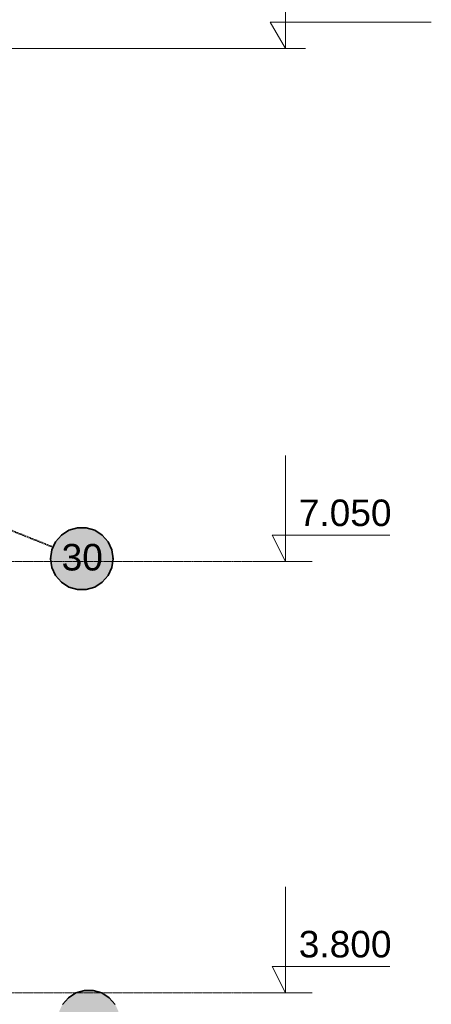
# Model space of a CAD drawing. Extents: x 0 to 92550, y 0 to 59400.
# Tile 33 of 37: x 43735 to 46838, y 42115 to 49534. Entities that reach past the tile are written whole.
import ezdxf
from ezdxf.xclip import XClip

# ---------------------------------------------------------------- set-up
doc = ezdxf.new("R2010")
doc.units = 0
doc.header["$MEASUREMENT"] = 0
doc.header["$XCLIPFRAME"] = 0
for name, pattern in [('Streep-streepje', [1300, 1000, -100, 100, -100]), ('Streeplijn grof', [937.5, 625, -312.5]), ('Streeplijn ultragrof', [750, 500, -250]), ('Wipeout_Contour', [100000, 0, -100000])]:
    doc.linetypes.add(name, pattern=pattern)
for name, color, linetype in [('ZZ 41 Buitenwandafwerking gevelhout', 7, 'Continuous'), ('ZZ B Bouwbesluitlijnen', 7, 'Continuous'), ('ZZ Maatvoering 1_ 50_100', 7, 'Continuous')]:
    doc.layers.add(name, color=color, linetype=linetype)
doc.styles.add('GENERATED_STYLE_1', font='arial.ttf')

# ---------------------------------------------------------------- blocks, each defined once
blk = doc.blocks.new('Drawing_1_1', base_point=(5738.9, 38400))
at = {"layer": 'ZZ B Bouwbesluitlijnen', "linetype": 'Continuous', "lineweight": 0, "true_color": 0x3f0000}
for points in [[(43968.3, 45472.2), (43971.9, 45431.4), (43982.5, 45391.8), (43999.8, 45354.6), (44023.3, 45321), (44052.3, 45292), (44085.9, 45268.5), (44123.1, 45251.2), (44162.7, 45240.5), (44203.5, 45237), (44244.4, 45240.5), (44284, 45251.2), (44321.1, 45268.5), (44354.7, 45292), (44383.7, 45321), (44407.2, 45354.6), (44424.6, 45391.8), (44435.2, 45431.4), (44438.8, 45472.2), (44435.2, 45513.1), (44424.6, 45552.7), (44407.2, 45589.8), (44383.7, 45623.4), (44354.7, 45652.4), (44321.1, 45675.9), (44284, 45693.3), (44244.4, 45703.9), (44203.5, 45707.5), (44162.7, 45703.9), (44123.1, 45693.3), (44085.9, 45675.9), (44052.3, 45652.4), (44023.3, 45623.4), (43999.8, 45589.8), (43982.5, 45552.7), (43971.9, 45513.1)], [(44020.9, 41986), (44024.5, 41945.1), (44035.1, 41905.5), (44052.4, 41868.4), (44075.9, 41834.8), (44104.9, 41805.8), (44138.5, 41782.3), (44175.7, 41764.9), (44215.3, 41754.3), (44256.1, 41750.8), (44297, 41754.3), (44336.6, 41764.9), (44373.7, 41782.3), (44407.3, 41805.8), (44436.3, 41834.8), (44459.8, 41868.4), (44477.2, 41905.5), (44487.8, 41945.1), (44491.3, 41986), (44487.8, 42026.9), (44477.2, 42066.5), (44459.8, 42103.6), (44436.3, 42137.2), (44407.3, 42166.2), (44373.7, 42189.7), (44336.6, 42207.1), (44297, 42217.7), (44256.1, 42221.3), (44215.3, 42217.7), (44175.7, 42207.1), (44138.5, 42189.7), (44104.9, 42166.2), (44075.9, 42137.2), (44052.4, 42103.6), (44035.1, 42066.5), (44024.5, 42026.9)]]:
    blk.add_hatch(color=18, dxfattribs=at).paths.add_polyline_path(points)
at = {"layer": 'ZZ 41 Buitenwandafwerking gevelhout', "color": 7, "linetype": 'Streeplijn ultragrof', "lineweight": 5, "ltscale": 0.01}
blk.add_line((7788.9, 49315.3), (45738.9, 49315.3), dxfattribs=at)
at = {"layer": 'ZZ 41 Buitenwandafwerking gevelhout', "color": 7, "linetype": 'Streep-streepje', "lineweight": 15, "ltscale": 0.01}
for p, q in [((7788.9, 45450), (45738.9, 45450)), ((7788.9, 42200), (45738.9, 42200))]:
    blk.add_line(p, q, dxfattribs=at)
at = {"layer": 'ZZ B Bouwbesluitlijnen', "color": 1, "linetype": 'Streeplijn grof', "lineweight": 35, "ltscale": 0.01}
blk.add_line((43985.1, 45559.6), (43520.9, 45745.3), dxfattribs=at)
at = {"layer": 'ZZ B Bouwbesluitlijnen', "color": 1, "linetype": 'Continuous', "lineweight": 35, "ltscale": 0.01}
for p, q in [((44170.1, 45705.1), (44105.8, 45686.2)), ((44237, 45705.1), (44170.1, 45705.1)), ((44301.2, 45686.2), (44237, 45705.1)), ((44049.5, 45650), (44005.6, 45599.4)), ((44105.8, 45686.2), (44049.5, 45650)), ((44357.6, 45650), (44301.2, 45686.2)), ((44401.4, 45599.4), (44357.6, 45650)), ((44005.6, 45599.4), (43977.8, 45538.5)), ((44429.2, 45538.5), (44401.4, 45599.4)), ((43977.8, 45538.5), (43968.3, 45472.2)), ((44438.8, 45472.2), (44429.2, 45538.5)), ((43968.3, 45472.2), (43977.8, 45405.9)), ((43977.8, 45405.9), (44005.6, 45345)), ((44401.4, 45345), (44429.2, 45405.9)), ((44429.2, 45405.9), (44438.8, 45472.2)), ((44005.6, 45345), (44049.5, 45294.4)), ((44357.6, 45294.4), (44401.4, 45345)), ((44049.5, 45294.4), (44105.8, 45258.2)), ((44105.8, 45258.2), (44170.1, 45239.4)), ((44237, 45239.4), (44301.2, 45258.2)), ((44301.2, 45258.2), (44357.6, 45294.4)), ((44170.1, 45239.4), (44237, 45239.4)), ((44222.6, 42218.9), (44158.4, 42200)), ((44289.6, 42218.9), (44222.6, 42218.9)), ((44353.8, 42200), (44289.6, 42218.9)), ((44102.1, 42163.8), (44058.2, 42113.2)), ((44158.4, 42200), (44102.1, 42163.8)), ((44410.2, 42163.8), (44353.8, 42200)), ((44454, 42113.2), (44410.2, 42163.8))]:
    blk.add_line(p, q, dxfattribs=at)
for p in [(43968.3, 45472.2), (44438.8, 45472.2)]:
    blk.add_point(p, dxfattribs=at)
at = {"layer": 'ZZ Maatvoering 1_ 50_100', "color": 7, "linetype": 'Continuous', "lineweight": 5, "ltscale": 0.01}
for p, q in [((45738.9, 49315.3), (45738.9, 50115.3)), ((45738.9, 49315.3), (45622.9, 49515.3)), ((45622.9, 49515.3), (45738.9, 49515.3)), ((45738.9, 49515.3), (46838, 49515.3)), ((45738.9, 49315.3), (45588.9, 49315.3)), ((45738.9, 49315.3), (45888.9, 49315.3))]:
    blk.add_line(p, q, dxfattribs=at)
at = {"color": 7, "linetype": 'Continuous', "lineweight": 5, "char_height": 200, "attachment_point": 7, "style": 'GENERATED_STYLE_1'}
for s, insert in [('\\A1;{\\pql;\\fArial|b0|i0|c0|p0;\\W1.000000;7.050}', (45838.9, 45715.2)), ('\\A1;{\\pql;\\fArial|b0|i0|c0|p0;\\W1.000000;3.800}', (45838.9, 42465.1))]:
    blk.add_mtext(s, dxfattribs=dict(at, insert=insert))
at = {"layer": 'ZZ B Bouwbesluitlijnen', "color": 1, "linetype": 'Continuous', "lineweight": 35, "insert": (44051, 45481.9), "char_height": 200, "attachment_point": 4, "style": 'GENERATED_STYLE_1'}
blk.add_mtext('\\A1;{\\pql;\\fArial|b0|i0|c0|p0;\\W1.000000;30}', dxfattribs=at)
at = {"color": 254, "linetype": 'Wipeout_Contour', "lineweight": 0, "ltscale": 193653.28232}
blk.add_wipeout([(45738.9, 45450), (45738.9, 45650), (45638.9, 45650)], dxfattribs=at).dxf.layer = 'ZZ 41 Buitenwandafwerking gevelhout'
at = {"color": 254, "linetype": 'Wipeout_Contour', "lineweight": 0, "ltscale": 186895.756079}
blk.add_wipeout([(45738.9, 42200), (45738.9, 42400), (45638.9, 42400)], dxfattribs=at).dxf.layer = 'ZZ 41 Buitenwandafwerking gevelhout'
at = {"layer": 'ZZ 41 Buitenwandafwerking gevelhout', "color": 7, "linetype": 'Continuous', "lineweight": 5, "ltscale": 0.01}
for p, q in [((45738.9, 45650), (45738.9, 46250)), ((46525.3, 45650), (45738.9, 45650)), ((45938.9, 45450), (45538.9, 45450)), ((45738.9, 42400), (45738.9, 43000)), ((46525.3, 42400), (45738.9, 42400)), ((45938.9, 42200), (45538.9, 42200))]:
    blk.add_line(p, q, dxfattribs=at)
at = {"layer": 'ZZ 41 Buitenwandafwerking gevelhout', "color": 7, "linetype": 'Continuous', "lineweight": 5, "ltscale": 0.01, "flags": 128}
for points in [[(45738.9, 45450), (45638.9, 45650), (45738.9, 45650)], [(45738.9, 42200), (45638.9, 42400), (45738.9, 42400)]]:
    blk.add_lwpolyline(points, close=True, dxfattribs=at)

msp = doc.modelspace()

# ---------------------------------------------------------------- block references
at = {"color": 7, "linetype": 'Continuous', "lineweight": 25, "ltscale": 0.01}
ref = msp.add_blockref('Drawing_1_1', (5738.9, 38400), dxfattribs=at)
XClip(ref).set_block_clipping_path([(7788.8666666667, 35400), (46837.9746950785, 51400)])

doc.saveas('drawing.dxf')
